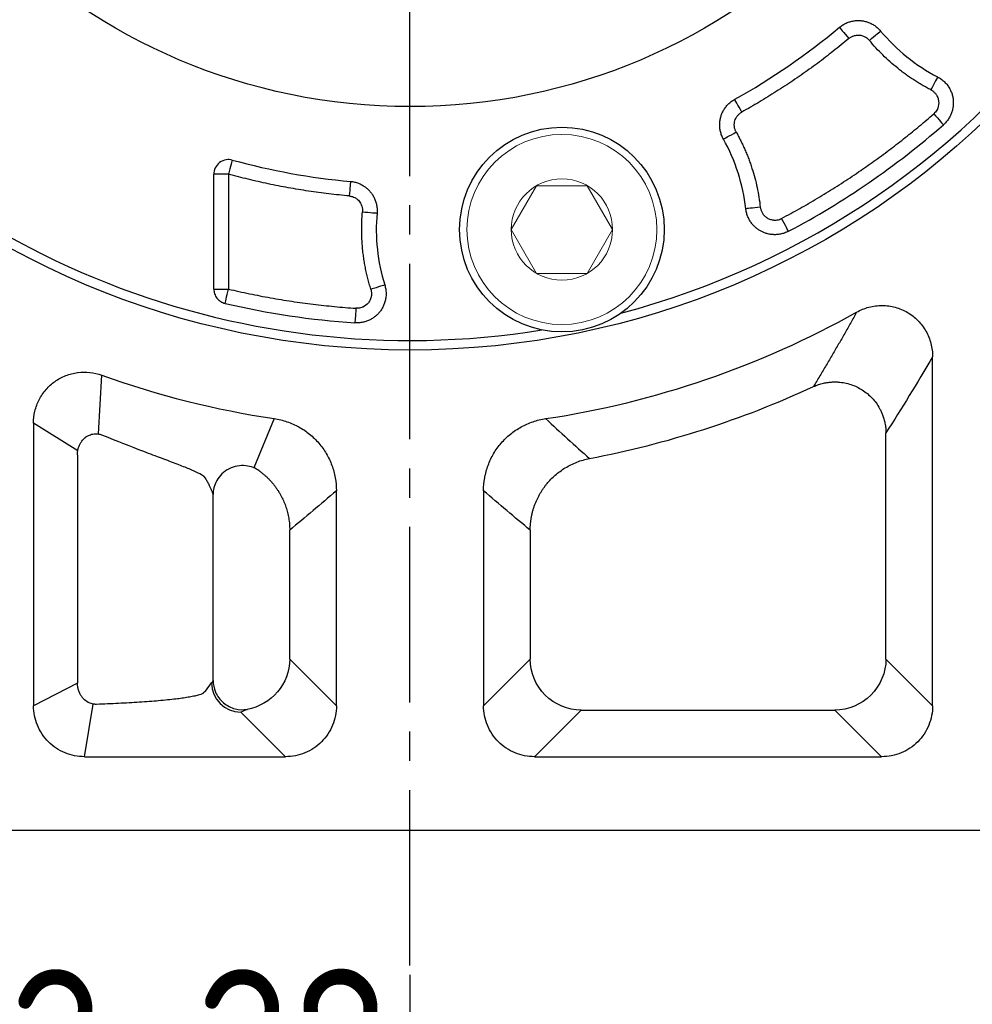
# Model space of a CAD drawing. Header units: millimetres. Extents: x 2020 to 3108, y 344 to 1109.
# Tile 6 of 17: x 2210 to 2275, y 725 to 792. Entities that reach past the tile are written whole.
import ezdxf

# ---------------------------------------------------------------- set-up
doc = ezdxf.new("R2010")
doc.units = ezdxf.units.MM
doc.linetypes.add('点画线', pattern=[18, 12, -2, 2, -2])
for name, color, linetype in [('6文字层', 3, 'Continuous'), ('7中心线层', 7, '点画线'), ('标注线', 7, 'Continuous')]:
    doc.layers.add(name, color=color, linetype=linetype)
doc.layers.add('粗实线', color=7, linetype='Continuous', lineweight=40)
doc.layers.add('细实线', color=211, linetype='Continuous', lineweight=18)
doc.styles.add('工程字', font='gbenor.shx', dxfattribs={"bigfont": 'gbcbig.shx'})
doc.dimstyles.new('ISO-25', dxfattribs={"dimtxt": 2.5, "dimasz": 2.5, "dimexe": 1.25, "dimexo": 0.625, "dimtad": 1, "dimtxsty": 'Standard', "dimcen": 2.5, "dimadec": 0, "dimazin": 0, "dimtfac": 1, "dimtmove": 0, "dimatfit": 3, "dimfxl": 1, "dimarcsym": 0})
doc.dimstyles.new('ISO-25-1', dxfattribs={"dimtxt": 11, "dimasz": 5, "dimexe": 1.25, "dimexo": 1, "dimgap": 2, "dimtad": 1, "dimtoh": 1, "dimtxsty": '工程字', "dimcen": 2, "dimadec": 0, "dimazin": 0, "dimtfac": 1, "dimtmove": 0, "dimatfit": 3, "dimfxl": 1, "dimarcsym": 0})

# ---------------------------------------------------------------- blocks, each defined once
blk = doc.blocks.new('*D112')
at = {"layer": '6文字层', "color": 0, "lineweight": -2}
for p, q in [((2159.945, 754.802), (2159.945, 712.766)), ((2171.945, 754.802), (2171.945, 712.766)), ((2154.945, 714.016), (2149.945, 714.016)), ((2171.945, 714.016), (2159.945, 714.016)), ((2181.945, 714.016), (2176.945, 714.016)), ((2233.445, 714.016), (2181.945, 714.016))]:
    blk.add_line(p, q, dxfattribs=at)
at = {"layer": '6文字层', "color": 0}
for points in [[(2154.945, 713.182), (2154.945, 714.849), (2159.945, 714.016)], [(2176.945, 714.849), (2176.945, 713.182), (2171.945, 714.016)]]:
    blk.add_solid(points, dxfattribs=at)
at = {"layer": 'Defpoints', "color": 0}
for p in [(2159.945, 755.802), (2171.945, 755.802), (2159.945, 714.016)]:
    blk.add_point(p, dxfattribs=at)
at = {"layer": '6文字层', "color": 0, "insert": (2208.695, 721.516), "char_height": 11, "attachment_point": 5, "style": '工程字'}
blk.add_mtext('4-M12x28', dxfattribs=at)
blk = doc.blocks.new('*D113')
at = {"layer": '6文字层', "color": 0, "lineweight": -2}
for p, q in [((2236.655, 824.513), (2236.655, 828.513)), ((2234.655, 826.513), (2238.655, 826.513)), ((2127.82, 734.896), (2156.327, 758.893)), ((2101.063, 734.896), (2127.82, 734.896))]:
    blk.add_line(p, q, dxfattribs=at)
at = {"layer": '6文字层', "color": 0}
blk.add_solid([(2156.864, 758.256), (2155.791, 759.531), (2160.152, 762.113)], dxfattribs=at)
at = {"layer": 'Defpoints', "color": 0}
for p in [(2313.158, 890.912), (2160.152, 762.113)]:
    blk.add_point(p, dxfattribs=at)
at = {"layer": '6文字层', "color": 0, "insert": (2113.442, 742.396), "char_height": 11, "attachment_point": 5, "style": '工程字'}
blk.add_mtext('∅200', dxfattribs=at)
blk = doc.blocks.new('*D114')
at = {"layer": '6文字层', "color": 0, "lineweight": -2}
for p, q in [((2335.385, 928.932), (2319.938, 912.907)), ((2362.142, 928.932), (2335.385, 928.932)), ((2236.655, 824.513), (2236.655, 828.513)), ((2234.655, 826.513), (2238.655, 826.513))]:
    blk.add_line(p, q, dxfattribs=at)
at = {"layer": '6文字层', "color": 0}
blk.add_solid([(2319.338, 913.486), (2320.538, 912.329), (2316.468, 909.307)], dxfattribs=at)
at = {"layer": 'Defpoints', "color": 0}
for p in [(2316.468, 909.307), (2156.843, 743.718)]:
    blk.add_point(p, dxfattribs=at)
at = {"layer": '6文字层', "color": 0, "lineweight": 25, "insert": (2349.764, 936.432), "char_height": 11, "attachment_point": 5, "style": '工程字'}
blk.add_mtext('∅230{}{{\\H0.7x;}{}}', dxfattribs=at)
blk = doc.blocks.new('*D116')
at = {"layer": '6文字层', "color": 0, "lineweight": -2}
for p, q in [((2322.796, 740.372), (2325.037, 738.131)), ((2236.655, 726.64), (2236.655, 701.523))]:
    blk.add_line(p, q, dxfattribs=at)
blk.add_arc((2236.655, 826.513), 123.74, 271.15761, 313.84239, dxfattribs=at)
at = {"layer": '6文字层', "color": 0}
for points in [[(2322.659, 736.968), (2322.076, 737.563), (2324.153, 739.015)], [(2239.151, 703.215), (2239.16, 702.381), (2236.655, 702.773)]]:
    blk.add_solid(points, dxfattribs=at)
at = {"layer": 'Defpoints', "color": 0}
for p in [(2236.655, 925.76), (2292.378, 770.79), (2322.354, 740.814), (2236.655, 727.265), (2268.682, 706.989)]:
    blk.add_point(p, dxfattribs=at)
at = {"layer": '6文字层', "color": 0, "insert": (2281.713, 717.735), "char_height": 10, "attachment_point": 5, "rotation": 22.5}
blk.add_mtext('45%%d', dxfattribs=at)

msp = doc.modelspace()

# ---------------------------------------------------------------- linework, layer by layer
at = {"layer": '7中心线层'}
msp.add_line((2236.6554, 727.2648), (2236.6554, 925.7604), dxfattribs=at)
at = {"layer": '标注线'}
for p, q in [((2215.3442, 763.6226), (2215.5679, 767.6406)), ((2227.3732, 764.6706), (2225.9689, 761.3039)), ((2213.9278, 762.4769), (2210.899, 764.3535)), ((2213.9028, 746.5888), (2210.899, 745.0388)), ((2214.3905, 741.5474), (2214.9893, 745.1445))]:
    msp.add_line(p, q, dxfattribs=at)
at = {"layer": '粗实线', "color": 0, "lineweight": 30}
msp.add_line((2165.0663, 736.5126), (2308.2445, 736.5126), dxfattribs=at)
for centre, radius in [((2236.6554, 826.5126), 57.15), ((2236.6554, 826.5126), 40.5), ((2247.051, 777.6052), 7)]:
    msp.add_circle(centre, radius, dxfattribs=at)
for start, end in [(215.800973, 279.199034), (284.800972, 324.199032)]:
    msp.add_arc((2236.6554, 826.5126), 56.5, start, end, dxfattribs=at)
at = {"layer": '细实线', "color": 0, "lineweight": -3}
for p, q in [((2223.2347, 773.5305), (2223.2347, 781.3951)), ((2224.2333, 781.3951), (2223.2347, 781.3951)), ((2224.2333, 781.3951), (2224.2333, 773.5305)), ((2223.2347, 773.5305), (2224.2333, 773.5305)), ((2272.4118, 745.0388), (2272.4118, 768.9067)), ((2210.899, 764.3537), (2210.899, 745.0388)), ((2269.2202, 748.2305), (2269.2202, 763.6966)), ((2213.9028, 762.1898), (2213.9028, 746.5888)), ((2222.5307, 760.7408), (2222.6555, 760.5773)), ((2231.6207, 745.0388), (2231.6207, 759.738)), ((2241.6902, 759.738), (2241.6902, 745.0388)), ((2223.185, 746.7542), (2223.185, 759.4787)), ((2228.429, 748.2305), (2228.429, 757.044)), ((2244.8818, 757.044), (2244.8818, 748.2305)), ((2231.6207, 745.0388), (2228.429, 748.2305)), ((2241.6902, 745.0388), (2244.8818, 748.2305)), ((2272.4118, 745.0388), (2269.2202, 748.2305)), ((2222.6555, 746.0312), (2223.0802, 746.5943)), ((2222.6555, 746.0312), (2222.5103, 745.8921)), ((2228.1292, 741.5474), (2225.0774, 744.5991)), ((2245.1817, 741.5474), (2248.3733, 744.739)), ((2248.3733, 744.739), (2265.7287, 744.739)), ((2268.9203, 741.5474), (2265.7287, 744.739)), ((2214.3905, 741.5474), (2228.1292, 741.5474)), ((2245.1817, 741.5474), (2268.9203, 741.5474))]:
    msp.add_line(p, q, dxfattribs=at)
at = {"layer": '细实线', "color": 0, "lineweight": -3, "flags": 128}
for points in [[(2266.0379, 791.4357), (2266.054, 791.4165), (2266.093, 791.3699), (2266.1536, 791.2975), (2266.2336, 791.2021), (2266.3299, 791.0871), (2266.4391, 790.9567), (2266.5571, 790.8158), (2266.6797, 790.6695)], [(2268.0896, 790.5427), (2268.2362, 790.6648), (2268.3775, 790.7823), (2268.5082, 790.8911), (2268.6235, 790.9871), (2268.7192, 791.0667), (2268.7918, 791.1271), (2268.8385, 791.166), (2268.8577, 791.182)], [(2272.7541, 788.045), (2272.7426, 788.0228), (2272.7145, 787.9689), (2272.671, 787.8851), (2272.6137, 787.7746), (2272.5445, 787.6415), (2272.4661, 787.4906), (2272.3814, 787.3275), (2272.2935, 787.1581)], [(2259.3581, 785.6376), (2259.2655, 785.8044), (2259.1762, 785.9651), (2259.0937, 786.1137), (2259.0208, 786.2449), (2258.9604, 786.3537), (2258.9145, 786.4362), (2258.885, 786.4894), (2258.8728, 786.5113)], [(2272.4904, 785.5185), (2272.6166, 785.374), (2272.7382, 785.2349), (2272.8506, 785.1063), (2272.9496, 784.9931), (2273.0315, 784.8994), (2273.0933, 784.8287), (2273.1327, 784.7836), (2273.1483, 784.7658)], [(2258.0991, 783.7878), (2258.121, 783.8), (2258.174, 783.8297), (2258.2564, 783.8758), (2258.365, 783.9366), (2258.496, 784.0099), (2258.6443, 784.0929), (2258.8047, 784.1827), (2258.9712, 784.2759)], [(2224.4986, 782.3587), (2224.492, 782.3345), (2224.4758, 782.2759), (2224.4508, 782.1849), (2224.4177, 782.0649), (2224.3779, 781.9202), (2224.3327, 781.7563), (2224.284, 781.5791), (2224.2333, 781.3951)], [(2232.5873, 780.8967), (2232.5851, 780.8718), (2232.5797, 780.8112), (2232.5713, 780.7172), (2232.5603, 780.5932), (2232.5469, 780.4437), (2232.5318, 780.2744), (2232.5155, 780.0913), (2232.4986, 779.9013)], [(2233.4053, 778.8174), (2233.5953, 778.8005), (2233.7784, 778.7842), (2233.9478, 778.7692), (2234.0972, 778.7559), (2234.2212, 778.7449), (2234.3152, 778.7366), (2234.3758, 778.7312), (2234.4007, 778.729)], [(2260.6245, 779.1382), (2260.4349, 779.1168), (2260.2522, 779.0962), (2260.0833, 779.0771), (2259.9342, 779.0603), (2259.8105, 779.0463), (2259.7167, 779.0357), (2259.6563, 779.0289), (2259.6314, 779.0261)], [(2262.5516, 777.4829), (2262.5405, 777.5038), (2262.5126, 777.5567), (2262.4687, 777.6398), (2262.4106, 777.7498), (2262.3403, 777.8828), (2262.2606, 778.0338), (2262.1743, 778.1972), (2262.0847, 778.3668)], [(2234.9301, 773.8135), (2234.9063, 773.8061), (2234.8482, 773.7879), (2234.7581, 773.7597), (2234.6393, 773.7226), (2234.4961, 773.6778), (2234.3338, 773.627), (2234.1584, 773.5721), (2233.9763, 773.5152)], [(2224.0051, 772.5572), (2224.0105, 772.5802), (2224.0242, 772.6385), (2224.0456, 772.7299), (2224.074, 772.8511), (2224.1084, 772.9975), (2224.1473, 773.1638), (2224.1895, 773.3436), (2224.2333, 773.5305)], [(2232.9541, 772.2197), (2232.9411, 772.0283), (2232.9285, 771.844), (2232.9169, 771.6736), (2232.9067, 771.5235), (2232.8982, 771.3994), (2232.8918, 771.3057), (2232.8877, 771.2459), (2232.8861, 771.2224)]]:
    msp.add_lwpolyline(points, dxfattribs=at)
at = {"layer": '细实线'}
for points in [[(2243.586, 777.6052), (2245.3181, 780.6052), (2248.7839, 780.6052), (2250.516, 777.6052)], [(2243.586, 777.6052), (2245.3181, 774.6052), (2248.7839, 774.6052), (2250.516, 777.6052)]]:
    msp.add_lwpolyline(points, dxfattribs=at)
for radius in [6.5, 3.465]:
    msp.add_circle((2247.051, 777.6052), radius, dxfattribs=at)
at = {"layer": '细实线', "color": 0, "lineweight": -3}
for centre, radius, start, end in [((2236.6554, 826.5126), 45.7572, 299.048523, 309.951483), ((2278.589, 799.2807), 12.6604, 219.768384, 242.556326), ((2236.6554, 826.5126), 55.4484, 297.841768, 311.158238), ((2247.051, 777.6052), 12.6604, 6.443678, 29.23162), ((2236.6554, 826.5126), 45.797, 254.606269, 264.903756), ((2247.051, 777.6052), 12.7001, 174.923723, 197.370871), ((2236.6554, 826.5126), 55.4186, 256.804854, 266.100011), ((2236.6554, 826.5126), 62.5348, 278.536128, 299.253077), ((2236.6554, 826.5126), 62.5348, 250.292821, 261.463873), ((2236.6554, 826.5126), 65.7264, 280.770049, 294.836217), ((2225.0849, 746.6039), 2.0048, 180.275169, 269.786099)]:
    msp.add_arc(centre, radius, start, end, dxfattribs=at)
for points, knots in [([(2266.0379, 791.4357), (2266.0739, 791.4646), (2266.1459, 791.5224), (2266.2611, 791.5994), (2266.3806, 791.6685), (2266.504, 791.7288), (2266.6301, 791.7801), (2266.7577, 791.8222), (2266.8857, 791.8552), (2267.0132, 791.8792), (2267.139, 791.8947), (2267.2624, 791.9021), (2267.3825, 791.9019), (2267.54, 791.8924), (2267.7396, 791.8625), (2267.9809, 791.7956), (2268.2222, 791.694), (2268.4546, 791.5566), (2268.6722, 791.3874), (2268.7958, 791.2506), (2268.8577, 791.182)], [0, 0, 0, 0, 0.0440261, 0.0880899, 0.1320435, 0.1757388, 0.2190297, 0.261775, 0.3038404, 0.3451004, 0.3854399, 0.4247554, 0.4629558, 0.4999624, 0.5752464, 0.6549523, 0.7383017, 0.8243355, 0.9119577, 1, 1, 1, 1]), ([(2266.6797, 790.6695), (2266.5037, 790.5234), (2266.1521, 790.2314), (2265.6169, 789.8034), (2265.0765, 789.383), (2264.5303, 788.9711), (2263.9784, 788.5675), (2263.4208, 788.1721), (2262.8575, 787.785), (2262.2886, 787.4061), (2261.714, 787.0356), (2261.1337, 786.6732), (2260.5476, 786.3193), (2259.9562, 785.9731), (2259.5576, 785.7495), (2259.3581, 785.6376)], [0, 0, 0, 0, 0.0771048, 0.1541188, 0.2310585, 0.3079403, 0.3847807, 0.4615963, 0.5384037, 0.6152193, 0.6920597, 0.7689415, 0.8458812, 0.9228952, 1, 1, 1, 1]), ([(2266.6797, 790.6695), (2266.6997, 790.6856), (2266.7436, 790.7208), (2266.8206, 790.7702), (2266.9143, 790.8186), (2267.0592, 790.8735), (2267.2287, 790.9049), (2267.4144, 790.9028), (2267.5942, 790.8714), (2267.7644, 790.8061), (2267.9088, 790.7159), (2268.0103, 790.6319), (2268.0645, 790.571), (2268.0896, 790.5427)], [0, 0, 0, 0, 0.0490995, 0.1072498, 0.1743016, 0.2502316, 0.4025085, 0.4998589, 0.6036757, 0.7495274, 0.8444472, 0.9279329, 1, 1, 1, 1]), ([(2272.2935, 787.1581), (2272.1932, 787.2111), (2271.9929, 787.317), (2271.6976, 787.4851), (2271.4067, 787.6597), (2271.1205, 787.8416), (2270.8388, 788.0305), (2270.5618, 788.2265), (2270.2894, 788.4296), (2269.9328, 788.7095), (2269.5005, 789.0753), (2269.0051, 789.5396), (2268.5316, 790.0266), (2268.2371, 790.3705), (2268.0896, 790.5427)], [0, 0, 0, 0, 0.0626269, 0.1251408, 0.1875804, 0.2499844, 0.3123915, 0.3748405, 0.4373702, 0.500019, 0.6251505, 0.7499844, 0.8748308, 1, 1, 1, 1]), ([(2272.7541, 788.045), (2272.797, 788.0215), (2272.8832, 787.9743), (2273.0058, 787.8915), (2273.1226, 787.8003), (2273.2321, 787.7005), (2273.3335, 787.5935), (2273.426, 787.4804), (2273.5088, 787.3625), (2273.5818, 787.241), (2273.6447, 787.1175), (2273.6976, 786.9932), (2273.7408, 786.8693), (2273.7748, 786.7471), (2273.8002, 786.6275), (2273.8214, 786.4863), (2273.8339, 786.3148), (2273.8282, 786.106), (2273.7973, 785.8806), (2273.736, 785.6446), (2273.6407, 785.4056), (2273.5099, 785.1734), (2273.3473, 784.9544), (2273.2147, 784.8288), (2273.1483, 784.7658)], [0, 0, 0, 0, 0.0378013, 0.0758739, 0.1140686, 0.1522305, 0.1902026, 0.2278284, 0.2649555, 0.3014382, 0.3371401, 0.3719363, 0.4057147, 0.4383773, 0.4698407, 0.5000354, 0.5486034, 0.6024243, 0.6610793, 0.7239673, 0.7903021, 0.8591354, 0.9294043, 1, 1, 1, 1]), ([(2272.2935, 787.1581), (2272.3219, 787.1423), (2272.3786, 787.1107), (2272.457, 787.053), (2272.5299, 786.9887), (2272.5962, 786.9176), (2272.6525, 786.8457), (2272.7132, 786.7499), (2272.7831, 786.6033), (2272.8545, 786.3145), (2272.8203, 786.0376), (2272.7255, 785.816), (2272.658, 785.7), (2272.5712, 785.5927), (2272.5114, 785.5378), (2272.4904, 785.5185)], [0, 0, 0, 0, 0.0502765, 0.1004216, 0.1505143, 0.2005951, 0.2506773, 0.2917337, 0.3759917, 0.5009547, 0.7489666, 0.7874924, 0.8742637, 0.9558157, 1, 1, 1, 1]), ([(2258.0991, 783.7878), (2258.0774, 783.8286), (2258.0339, 783.9101), (2257.9797, 784.0377), (2257.934, 784.1681), (2257.8977, 784.3006), (2257.8708, 784.434), (2257.8532, 784.5672), (2257.8446, 784.6991), (2257.8447, 784.8288), (2257.8529, 784.9553), (2257.8686, 785.0779), (2257.8911, 785.1958), (2257.9298, 785.3487), (2257.9962, 785.5392), (2258.1069, 785.7638), (2258.2516, 785.9821), (2258.4298, 786.1849), (2258.6365, 786.3671), (2258.794, 786.4631), (2258.8728, 786.5113)], [0, 0, 0, 0, 0.0440504, 0.0881354, 0.1321063, 0.1758146, 0.219114, 0.2618628, 0.3039266, 0.3451796, 0.3855067, 0.4248043, 0.4629813, 0.4999594, 0.5752435, 0.6549497, 0.7382993, 0.8243336, 0.9119565, 1, 1, 1, 1]), ([(2258.9712, 784.2759), (2258.957, 784.303), (2258.9278, 784.3586), (2258.8934, 784.4487), (2258.8663, 784.5456), (2258.8423, 784.686), (2258.8414, 784.8532), (2258.8779, 785.0419), (2258.9457, 785.2181), (2259.0524, 785.3856), (2259.1922, 785.5328), (2259.3035, 785.6031), (2259.3581, 785.6376)], [0, 0, 0, 0, 0.0585787, 0.1197659, 0.1836866, 0.2504875, 0.3913385, 0.499976, 0.6160907, 0.7495686, 0.8769795, 1, 1, 1, 1]), ([(2262.0847, 778.3668), (2262.2916, 778.4771), (2262.7054, 778.6977), (2263.3205, 779.0385), (2263.9312, 779.3865), (2264.5372, 779.7425), (2265.1384, 780.1062), (2265.735, 780.4777), (2266.3269, 780.857), (2266.914, 781.244), (2267.6516, 781.7439), (2268.5331, 782.365), (2269.5504, 783.1175), (2270.5494, 783.8938), (2271.5317, 784.6917), (2272.1707, 785.2428), (2272.4904, 785.5185)], [0, 0, 0, 0, 0.055595, 0.1111586, 0.1667, 0.2222287, 0.2777538, 0.3332845, 0.3888303, 0.4444003, 0.5000038, 0.6000502, 0.7000189, 0.7999641, 0.8999397, 1, 1, 1, 1]), ([(2258.9712, 784.2759), (2259.0259, 784.1765), (2259.1352, 783.978), (2259.2895, 783.6753), (2259.4367, 783.3696), (2259.5759, 783.0604), (2259.7074, 782.7478), (2259.8312, 782.4318), (2259.9473, 782.1124), (2260.0914, 781.6827), (2260.2517, 781.1394), (2260.4105, 780.4793), (2260.5386, 779.8123), (2260.5958, 779.3631), (2260.6245, 779.1382)], [0, 0, 0, 0, 0.0626269, 0.1251408, 0.1875804, 0.2499844, 0.3123915, 0.3748405, 0.4373702, 0.500019, 0.6251505, 0.7499844, 0.8748308, 1, 1, 1, 1]), ([(2224.4986, 782.3587), (2224.3711, 782.3935), (2224.2225, 782.4057), (2223.9164, 782.354), (2223.7603, 782.2887), (2223.4982, 782.0889), (2223.3938, 781.9556), (2223.2627, 781.674), (2223.235, 781.5274), (2223.2347, 781.3951)], [0, 0, 0, 0, 0.25, 0.25, 0.5, 0.5, 0.75, 0.75, 1, 1, 1, 1]), ([(2232.4986, 779.9013), (2232.2655, 779.9231), (2231.7995, 779.9666), (2231.1023, 780.0452), (2230.4069, 780.1333), (2229.7134, 780.232), (2229.0218, 780.3409), (2228.332, 780.4603), (2227.6441, 780.59), (2226.958, 780.73), (2226.2738, 780.8803), (2225.5916, 781.0412), (2224.911, 781.2117), (2224.4593, 781.3339), (2224.2333, 781.3951)], [0, 0, 0, 0, 0.083505, 0.1669165, 0.250253, 0.3335333, 0.416776, 0.5, 0.583224, 0.6664667, 0.749747, 0.8330835, 0.916495, 1, 1, 1, 1]), ([(2232.5873, 780.8967), (2232.6331, 780.8917), (2232.7247, 780.8816), (2232.8602, 780.8546), (2232.9932, 780.819), (2233.1228, 780.7745), (2233.2478, 780.7217), (2233.3674, 780.6615), (2233.481, 780.5945), (2233.5878, 780.5217), (2233.6875, 780.4439), (2233.7798, 780.3622), (2233.8645, 780.2775), (2233.9691, 780.1598), (2234.0892, 779.9979), (2234.2126, 779.7804), (2234.3117, 779.5384), (2234.3793, 779.2776), (2234.414, 779.0048), (2234.4052, 778.8211), (2234.4007, 778.729)], [0, 0, 0, 0, 0.0440142, 0.0880614, 0.1319944, 0.1756658, 0.2189304, 0.2616477, 0.3036844, 0.3449156, 0.385227, 0.4245158, 0.4626913, 0.4996755, 0.5750843, 0.6548785, 0.7382824, 0.8243418, 0.9119677, 1, 1, 1, 1]), ([(2232.4986, 779.9013), (2232.5323, 779.8973), (2232.6093, 779.8881), (2232.7359, 779.8542), (2232.8992, 779.7851), (2233.052, 779.6798), (2233.1834, 779.5454), (2233.2877, 779.3966), (2233.368, 779.2136), (2233.4118, 779.0117), (2233.4074, 778.8805), (2233.4053, 778.8174)], [0, 0, 0, 0, 0.0649154, 0.148325, 0.2498975, 0.4033162, 0.4995966, 0.6085534, 0.7493915, 0.8794922, 1, 1, 1, 1]), ([(2233.9763, 773.5152), (2233.9391, 773.6377), (2233.8647, 773.8824), (2233.7662, 774.253), (2233.6775, 774.6256), (2233.5995, 775.0005), (2233.5319, 775.3776), (2233.4749, 775.7569), (2233.417, 776.2331), (2233.3691, 776.8066), (2233.3468, 777.477), (2233.3552, 778.1479), (2233.3886, 778.5941), (2233.4053, 778.8174)], [0, 0, 0, 0, 0.0715587, 0.1429813, 0.214324, 0.2856427, 0.3569937, 0.428433, 0.5000165, 0.6251438, 0.7499828, 0.8748346, 1, 1, 1, 1]), ([(2262.5516, 777.4829), (2262.5079, 777.4611), (2262.4207, 777.4174), (2262.2842, 777.3642), (2262.145, 777.3206), (2262.0039, 777.2877), (2261.8626, 777.2652), (2261.7225, 777.2531), (2261.5848, 777.2507), (2261.4508, 777.2576), (2261.3217, 777.2728), (2261.1982, 777.2954), (2261.0811, 777.3244), (2260.971, 777.3586), (2260.8682, 777.3971), (2260.7729, 777.4386), (2260.6504, 777.4996), (2260.4986, 777.5903), (2260.3208, 777.7245), (2260.1504, 777.8868), (2259.9942, 778.0763), (2259.8587, 778.2902), (2259.7503, 778.5238), (2259.6701, 778.7705), (2259.6443, 778.9411), (2259.6314, 779.0261)], [0, 0, 0, 0, 0.0376593, 0.0753716, 0.1129692, 0.1502824, 0.1871426, 0.223386, 0.2588565, 0.2934085, 0.326909, 0.3592395, 0.3902961, 0.4199906, 0.4482498, 0.475015, 0.5002409, 0.5539064, 0.6112866, 0.6719238, 0.7352286, 0.8004957, 0.8669342, 0.9337108, 1, 1, 1, 1]), ([(2260.6245, 779.1382), (2260.629, 779.1058), (2260.638, 779.0415), (2260.6631, 778.9475), (2260.6966, 778.8569), (2260.7394, 778.7696), (2260.8157, 778.6455), (2260.9445, 778.4972), (2261.1458, 778.3585), (2261.3739, 778.2698), (2261.5906, 778.2446), (2261.7792, 778.2595), (2261.9378, 778.2974), (2262.0355, 778.3436), (2262.0847, 778.3668)], [0, 0, 0, 0, 0.0505431, 0.1003577, 0.1499227, 0.1997244, 0.2502421, 0.3749509, 0.4999368, 0.6245535, 0.749608, 0.8333917, 0.9161068, 1, 1, 1, 1]), ([(2234.9301, 773.8135), (2234.9437, 773.7666), (2234.9709, 773.6723), (2234.9985, 773.5273), (2235.0162, 773.3803), (2235.0227, 773.2325), (2235.0183, 773.0854), (2235.0033, 772.9404), (2234.9782, 772.7987), (2234.9437, 772.6615), (2234.9006, 772.53), (2234.8499, 772.405), (2234.7928, 772.2872), (2234.7303, 772.177), (2234.6636, 772.0749), (2234.5786, 771.9602), (2234.466, 771.8304), (2234.3141, 771.687), (2234.1327, 771.5498), (2233.9224, 771.4267), (2233.6862, 771.3255), (2233.4296, 771.2542), (2233.1599, 771.2147), (2232.9775, 771.2198), (2232.8861, 771.2224)], [0, 0, 0, 0, 0.0377902, 0.0758486, 0.1140265, 0.1521694, 0.1901209, 0.2277251, 0.2648301, 0.3012906, 0.3369709, 0.3717466, 0.4055059, 0.4381514, 0.4695995, 0.4997815, 0.5484105, 0.6022814, 0.6609762, 0.7238946, 0.7902524, 0.8591036, 0.9293881, 1, 1, 1, 1]), ([(2223.2347, 773.5305), (2223.2348, 773.427), (2223.2513, 773.3176), (2223.3233, 773.1043), (2223.3789, 773.0007), (2223.5229, 772.8188), (2223.6109, 772.7409), (2223.802, 772.622), (2223.9045, 772.5809), (2224.0051, 772.5572)], [0, 0, 0, 0, 0.25, 0.25, 0.5, 0.5, 0.75, 0.75, 1, 1, 1, 1]), ([(2224.2333, 773.5305), (2224.4727, 773.4753), (2224.9512, 773.3651), (2225.6715, 773.2121), (2226.3931, 773.0682), (2227.1162, 772.9344), (2227.8408, 772.8104), (2228.5668, 772.6962), (2229.2944, 772.5919), (2230.0234, 772.4974), (2230.7539, 772.4128), (2231.4859, 772.3382), (2232.2193, 772.2727), (2232.7091, 772.2374), (2232.9541, 772.2197)], [0, 0, 0, 0, 0.0834732, 0.1668701, 0.250206, 0.3334962, 0.4167557, 0.5, 0.5832443, 0.6665038, 0.749794, 0.8331299, 0.9165268, 1, 1, 1, 1]), ([(2233.9763, 773.5152), (2233.9851, 773.4838), (2234.0027, 773.4213), (2234.0172, 773.325), (2234.023, 773.2282), (2234.0194, 773.1313), (2234.0071, 773.0363), (2233.9815, 772.9261), (2233.9257, 772.7741), (2233.7745, 772.5235), (2233.5531, 772.3519), (2233.329, 772.2629), (2233.2063, 772.231), (2233.0707, 772.2155), (2232.9897, 772.2184), (2232.9541, 772.2197)], [0, 0, 0, 0, 0.0504064, 0.1005856, 0.1506348, 0.2006208, 0.2505899, 0.298988, 0.3756646, 0.5007153, 0.7491484, 0.7893403, 0.8744975, 0.9448239, 1, 1, 1, 1]), ([(2267.2142, 771.9529), (2267.0794, 771.7106), (2266.808, 771.223), (2266.3977, 770.4979), (2265.9818, 769.7716), (2265.5601, 769.0448), (2265.1326, 768.3175), (2264.6995, 767.5891), (2264.4086, 767.1074), (2264.2622, 766.8651)], [0, 0, 0, 0, 0.1375627, 0.2768898, 0.4179816, 0.5608383, 0.7054601, 0.8518473, 1, 1, 1, 1]), ([(2267.2142, 771.9529), (2267.4812, 772.1033), (2267.7614, 772.2168), (2268.2012, 772.3328), (2268.3522, 772.3624), (2268.6541, 772.4013), (2268.8051, 772.4108), (2269.1071, 772.4101), (2269.2582, 772.4), (2269.5604, 772.3594), (2269.7112, 772.3289), (2270.15, 772.2093), (2270.4309, 772.0915), (2270.9587, 771.7824), (2271.1974, 771.5965), (2271.5177, 771.2711), (2271.6183, 771.1543), (2271.8009, 770.9117), (2271.8836, 770.7851), (2272.1067, 770.3898), (2272.2223, 770.1024), (2272.374, 769.5168), (2272.4126, 769.2132), (2272.4118, 768.9067)], [0, 0, 0, 0, 0.125, 0.125, 0.1875, 0.1875, 0.25, 0.25, 0.3125, 0.3125, 0.375, 0.375, 0.5, 0.5, 0.625, 0.625, 0.6875, 0.6875, 0.75, 0.75, 0.875, 0.875, 1, 1, 1, 1]), ([(2210.899, 764.3537), (2210.8985, 764.6352), (2210.9308, 764.9112), (2211.0598, 765.4524), (2211.1581, 765.7191), (2211.4114, 766.2133), (2211.5686, 766.4465), (2211.9361, 766.8697), (2212.1423, 767.0558), (2212.4847, 767.2974), (2212.6051, 767.3719), (2212.8512, 767.5041), (2212.9774, 767.5624), (2213.3655, 767.714), (2213.6405, 767.7847), (2214.1931, 767.8572), (2214.4709, 767.8604), (2215.0298, 767.7995), (2215.303, 767.7361), (2215.5679, 767.6406)], [0, 0, 0, 0, 0.125, 0.125, 0.25, 0.25, 0.375, 0.375, 0.5, 0.5, 0.5625, 0.5625, 0.625, 0.625, 0.75, 0.75, 0.875, 0.875, 1, 1, 1, 1]), ([(2264.2622, 766.8651), (2264.3185, 766.8898), (2264.43, 766.9388), (2264.6002, 767.0005), (2264.7692, 767.0528), (2264.9363, 767.0953), (2265.1, 767.1286), (2265.2594, 767.1533), (2265.4133, 767.17), (2265.5609, 767.1797), (2265.7012, 767.1831), (2265.8338, 767.1811), (2266.214, 767.1614), (2266.8317, 767.0388), (2267.6209, 766.6618), (2268.2957, 766.1045), (2268.6892, 765.5655), (2268.8981, 765.1544), (2268.9995, 764.9142), (2269.0895, 764.6441), (2269.1607, 764.3473), (2269.2096, 764.0284), (2269.2166, 763.8086), (2269.2202, 763.6966)], [0, 0, 0, 0, 0.0264511, 0.0524332, 0.0778464, 0.102594, 0.1265835, 0.1497274, 0.1719444, 0.1931595, 0.2133045, 0.2323181, 0.2501458, 0.3770219, 0.4996707, 0.6223584, 0.7494619, 0.7830831, 0.820552, 0.8614786, 0.9053956, 0.9517666, 1, 1, 1, 1]), ([(2227.3732, 764.6706), (2227.6676, 764.6267), (2227.9581, 764.5565), (2228.5221, 764.3656), (2228.7956, 764.2446), (2229.3109, 763.9598), (2229.5543, 763.7956), (2230.012, 763.4237), (2230.2268, 763.2147), (2230.6101, 762.7687), (2230.7811, 762.53), (2231.0812, 762.0209), (2231.2093, 761.7508), (2231.4131, 761.1997), (2231.4903, 760.9162), (2231.5946, 760.3332), (2231.6209, 760.0357), (2231.6207, 759.738)], [0, 0, 0, 0, 0.125, 0.125, 0.25, 0.25, 0.375, 0.375, 0.5, 0.5, 0.625, 0.625, 0.75, 0.75, 0.875, 0.875, 1, 1, 1, 1]), ([(2241.6902, 759.738), (2241.6899, 760.0363), (2241.716, 760.3301), (2241.819, 760.9092), (2241.8964, 761.1958), (2242.1027, 761.7539), (2242.2293, 762.02), (2242.5278, 762.527), (2242.7014, 762.7697), (2243.0886, 763.2196), (2243.2999, 763.4246), (2243.7569, 763.7958), (2244.0054, 763.9633), (2244.5241, 764.2489), (2244.7935, 764.3673), (2245.3518, 764.5561), (2245.6426, 764.6266), (2245.9376, 764.6706)], [0, 0, 0, 0, 0.125, 0.125, 0.25, 0.25, 0.375, 0.375, 0.5, 0.5, 0.625, 0.625, 0.75, 0.75, 0.875, 0.875, 1, 1, 1, 1]), ([(2213.9028, 762.1898), (2213.9036, 762.2281), (2213.9051, 762.3043), (2213.9173, 762.4177), (2213.9364, 762.5291), (2213.9627, 762.638), (2213.9958, 762.744), (2214.0364, 762.8499), (2214.1009, 762.9835), (2214.1905, 763.1255), (2214.3073, 763.2653), (2214.3933, 763.3441), (2214.4543, 763.393), (2214.4961, 763.4245), (2214.5658, 763.4709), (2214.6655, 763.526), (2214.7972, 763.5807), (2214.9622, 763.6241), (2215.1597, 763.6425), (2215.3876, 763.625), (2215.54, 763.5724), (2215.6212, 763.5443)], [0, 0, 0, 0, 0.0425307, 0.0847242, 0.1266025, 0.1681743, 0.2094386, 0.2503874, 0.2947795, 0.375456, 0.4386482, 0.5007932, 0.5083588, 0.528495, 0.560896, 0.6050781, 0.6606963, 0.7276473, 0.8061485, 0.8967054, 1, 1, 1, 1]), ([(2215.6212, 763.5443), (2216.5896, 763.1573), (2218.0496, 762.5738), (2219.6704, 761.9689), (2220.7191, 761.5731), (2221.5681, 761.2389), (2222.165, 760.9667), (2222.4853, 760.8023), (2222.5287, 760.7434), (2222.5307, 760.7408)], [0, 0, 0, 0, 0.2818542, 0.4249744, 0.5696105, 0.7096663, 0.8508563, 0.9933238, 1, 1, 1, 1]), ([(2244.8818, 757.044), (2244.8829, 757.119), (2244.8851, 757.2689), (2244.9012, 757.4932), (2244.9266, 757.7164), (2244.9621, 757.9378), (2245.0073, 758.1565), (2245.062, 758.3721), (2245.1257, 758.5836), (2245.1982, 758.7906), (2245.2789, 758.9925), (2245.3674, 759.1886), (2245.4631, 759.3787), (2245.5654, 759.5622), (2245.6738, 759.7388), (2245.7877, 759.9082), (2245.9064, 760.0702), (2246.0716, 760.2778), (2246.2958, 760.5274), (2246.5939, 760.8097), (2246.9235, 761.0734), (2247.2824, 761.3133), (2247.6675, 761.5249), (2248.0749, 761.7031), (2248.4991, 761.848), (2248.7913, 761.912), (2248.9376, 761.944)], [0, 0, 0, 0, 0.0326128, 0.0652406, 0.0978402, 0.1303684, 0.162782, 0.1950383, 0.2270955, 0.2589126, 0.2904503, 0.3216706, 0.3525373, 0.3830162, 0.4130751, 0.4426843, 0.4718161, 0.5004454, 0.5581084, 0.6176725, 0.6789089, 0.7415537, 0.8053121, 0.8698646, 0.9348752, 1, 1, 1, 1]), ([(2226.3405, 761.0998), (2226.2202, 761.1838), (2226.082, 761.2602), (2225.7714, 761.3815), (2225.5989, 761.4262), (2225.2315, 761.4662), (2225.0366, 761.4613), (2224.6474, 761.3917), (2224.4535, 761.3269), (2224.0937, 761.142), (2223.9282, 761.0222), (2223.6456, 760.7467), (2223.5286, 760.5913), (2223.3482, 760.2699), (2223.2847, 760.104), (2223.2037, 759.7816), (2223.1861, 759.625), (2223.185, 759.4787)], [0, 0, 0, 0, 0.125, 0.125, 0.25, 0.25, 0.375, 0.375, 0.5, 0.5, 0.625, 0.625, 0.75, 0.75, 0.875, 0.875, 1, 1, 1, 1]), ([(2226.3405, 761.0998), (2226.3975, 761.0579), (2226.5119, 760.974), (2226.6768, 760.8385), (2226.837, 760.696), (2226.9914, 760.546), (2227.1396, 760.389), (2227.2812, 760.2255), (2227.4157, 760.0557), (2227.5428, 759.8803), (2227.662, 759.6997), (2227.7732, 759.5144), (2227.9011, 759.2786), (2228.0388, 758.9847), (2228.1748, 758.6257), (2228.2853, 758.2484), (2228.3664, 757.8561), (2228.4187, 757.453), (2228.4256, 757.1808), (2228.429, 757.044)], [0, 0, 0, 0, 0.0447969, 0.0898483, 0.1351151, 0.1805572, 0.2261334, 0.2718018, 0.3175199, 0.363245, 0.4089344, 0.4545455, 0.5000363, 0.5788151, 0.6598977, 0.7429451, 0.8275829, 0.9134086, 1, 1, 1, 1]), ([(2222.6555, 760.5773), (2222.6573, 760.5757), (2222.6616, 760.5718), (2222.6659, 760.5652), (2222.6685, 760.5613)], [0, 0, 0, 0, 0.4167706, 1, 1, 1, 1]), ([(2222.6685, 760.5613), (2222.69, 760.5274), (2222.7332, 760.4596), (2222.7979, 760.3479), (2222.8626, 760.2281), (2222.9196, 760.1135), (2222.9842, 759.9771), (2223.0521, 759.8227), (2223.1241, 759.6443), (2223.167, 759.5277), (2223.185, 759.4787)], [0, 0, 0, 0, 0.1249782, 0.2499782, 0.3749905, 0.5000069, 0.5810094, 0.7500059, 0.8949883, 1, 1, 1, 1]), ([(2248.3733, 744.739), (2247.4576, 744.7415), (2246.5533, 745.1187), (2245.2615, 746.4105), (2244.8844, 747.3148), (2244.8818, 748.2305)], [0, 0, 0, 0, 0.5, 0.5, 1, 1, 1, 1]), ([(2269.2202, 748.2305), (2269.2176, 747.3148), (2268.8405, 746.4105), (2267.5487, 745.1187), (2266.6444, 744.7415), (2265.7287, 744.739)], [0, 0, 0, 0, 0.5, 0.5, 1, 1, 1, 1]), ([(2215.2171, 745.1294), (2215.1904, 745.129), (2215.1307, 745.1282), (2215.031, 745.1367), (2214.9101, 745.1578), (2214.7745, 745.1984), (2214.5643, 745.2929), (2214.3527, 745.4516), (2214.1715, 745.6756), (2214.0534, 745.8802), (2213.9678, 746.104), (2213.912, 746.3425), (2213.9059, 746.5064), (2213.9028, 746.5888)], [0, 0, 0, 0, 0.0383765, 0.0859562, 0.1429006, 0.2129994, 0.2855357, 0.4652536, 0.5706482, 0.675074, 0.7819415, 0.8904795, 1, 1, 1, 1]), ([(2223.185, 746.7542), (2223.1862, 746.5016), (2223.2374, 746.2247), (2223.4731, 745.6913), (2223.6588, 745.4373), (2224.1282, 745.0397), (2224.4096, 744.8981), (2224.9752, 744.7527), (2225.2572, 744.7474), (2225.5071, 744.7873)], [0, 0, 0, 0, 0.25, 0.25, 0.5, 0.5, 0.75, 0.75, 1, 1, 1, 1]), ([(2222.5103, 745.8921), (2222.5031, 745.884), (2222.461, 745.8372), (2222.2125, 745.7655), (2221.8622, 745.6798), (2221.4898, 745.6105), (2221.0799, 745.5471), (2220.4481, 745.4643), (2219.5115, 745.3682), (2218.182, 745.2685), (2216.7522, 745.1871), (2215.7215, 745.1483), (2215.2171, 745.1294)], [0, 0, 0, 0, 0.0239919, 0.1398503, 0.218592, 0.2933947, 0.3642584, 0.4311836, 0.5821437, 0.7272598, 0.8665416, 1, 1, 1, 1]), ([(2214.3905, 741.5474), (2214.1598, 741.547), (2213.9329, 741.5691), (2213.4864, 741.6565), (2213.2645, 741.723), (2212.841, 741.8972), (2212.6402, 742.0041), (2212.2603, 742.2569), (2212.0803, 742.4043), (2211.7578, 742.7265), (2211.6132, 742.9023), (2211.3581, 743.2843), (2211.2498, 743.4878), (2211.0762, 743.9084), (2211.0097, 744.1283), (2210.9208, 744.5799), (2210.8987, 744.8081), (2210.899, 745.0388)], [0, 0, 0, 0, 0.125, 0.125, 0.25, 0.25, 0.375, 0.375, 0.5, 0.5, 0.625, 0.625, 0.75, 0.75, 0.875, 0.875, 1, 1, 1, 1]), ([(2231.6207, 745.0388), (2231.621, 744.8082), (2231.599, 744.5813), (2231.5115, 744.1348), (2231.4451, 743.9128), (2231.2708, 743.4893), (2231.164, 743.2885), (2230.9112, 742.9086), (2230.7638, 742.7286), (2230.4415, 742.4062), (2230.2657, 742.2615), (2229.8838, 742.0064), (2229.6803, 741.8981), (2229.2597, 741.7246), (2229.0397, 741.6581), (2228.5881, 741.5691), (2228.3599, 741.547), (2228.1292, 741.5474)], [0, 0, 0, 0, 0.125, 0.125, 0.25, 0.25, 0.375, 0.375, 0.5, 0.5, 0.625, 0.625, 0.75, 0.75, 0.875, 0.875, 1, 1, 1, 1]), ([(2245.1817, 741.5474), (2244.951, 741.547), (2244.7241, 741.5691), (2244.2776, 741.6565), (2244.0556, 741.723), (2243.6322, 741.8972), (2243.4313, 742.0041), (2243.0514, 742.2569), (2242.8715, 742.4043), (2242.549, 742.7265), (2242.4044, 742.9023), (2242.1492, 743.2843), (2242.0409, 743.4878), (2241.8674, 743.9084), (2241.8009, 744.1283), (2241.7119, 744.5799), (2241.6898, 744.8081), (2241.6902, 745.0388)], [0, 0, 0, 0, 0.125, 0.125, 0.25, 0.25, 0.375, 0.375, 0.5, 0.5, 0.625, 0.625, 0.75, 0.75, 0.875, 0.875, 1, 1, 1, 1]), ([(2272.4118, 745.0388), (2272.4122, 744.8082), (2272.3901, 744.5813), (2272.3027, 744.1348), (2272.2362, 743.9128), (2272.062, 743.4893), (2271.9551, 743.2885), (2271.7023, 742.9086), (2271.5549, 742.7286), (2271.2327, 742.4062), (2271.0569, 742.2615), (2270.6749, 742.0064), (2270.4714, 741.8981), (2270.0508, 741.7246), (2269.8309, 741.6581), (2269.3793, 741.5691), (2269.1511, 741.547), (2268.9203, 741.5474)], [0, 0, 0, 0, 0.125, 0.125, 0.25, 0.25, 0.375, 0.375, 0.5, 0.5, 0.625, 0.625, 0.75, 0.75, 0.875, 0.875, 1, 1, 1, 1])]:
    msp.add_open_spline(points, degree=3, knots=knots, dxfattribs=at)
for points in [[(2272.4118, 768.9067), (2271.3486, 767.0925), (2270.2846, 765.3622), (2269.2202, 763.6966)], [(2245.9376, 764.6706), (2246.9345, 763.7445), (2247.9346, 762.8362), (2248.9376, 761.944)], [(2231.6207, 759.738), (2230.5569, 758.822), (2229.493, 757.9247), (2228.429, 757.044)], [(2244.8818, 757.044), (2243.8179, 757.9247), (2242.754, 758.822), (2241.6902, 759.738)], [(2228.429, 748.2305), (2228.4244, 746.5455), (2227.169, 745.0662), (2225.5071, 744.7873)], [(2223.0802, 746.5943), (2223.1153, 746.6411), (2223.1504, 746.6947), (2223.185, 746.7542)], [(2225.5071, 744.7873), (2225.3652, 744.7095), (2225.2213, 744.6465), (2225.0774, 744.5991)]]:
    msp.add_open_spline(points, degree=3, dxfattribs=at)

# ---------------------------------------------------------------- dimensions: what is measured, and where the dimension line sits
at = {"layer": '6文字层', "lineweight": 25}
dim = msp.add_diameter_dim_2p(p1=(2156.843, 743.7178), p2=(2316.4678, 909.3074), text='<>{}{{\\H0.7x;}{}}', dimstyle='ISO-25-1', override={"dimtoh": 40, "dimlfac": 1, "dimse1": 1, "dimsd1": 1, "dimtix": 0, "dimtofl": 0, "dimatfit": 0}, dxfattribs=at)
dim.commit()
dim.dimension.update_dxf_attribs({"geometry": '*D114', "text_midpoint": (2349.7639, 928.9317), "dimtype": 163})
at = {"layer": '6文字层'}
dim = msp.add_angular_dim_2l(base=(2268.6817, 706.9891), line1=((2236.6554, 727.2648), (2236.6554, 925.7604)), line2=((2292.3782, 770.7899), (2322.3541, 740.814)), dimstyle='ISO-25', override={"dimtxt": 10, "dimgap": 1}, dxfattribs=at)
dim.commit()
dim.dimension.update_dxf_attribs({"geometry": '*D116', "text_midpoint": (2281.7125, 717.7352)})
dim = msp.add_diameter_dim_2p(p1=(2313.1585, 890.912), p2=(2160.1524, 762.1132), dimstyle='ISO-25-1', override={"dimtxsty": '工程字', "dimse2": 1, "dimsd2": 1, "dimtofl": 0, "dimatfit": 0}, dxfattribs=at)
dim.commit()
dim.dimension.update_dxf_attribs({"geometry": '*D113', "text_midpoint": (2113.4416, 734.8964), "dimtype": 163})
dim = msp.add_linear_dim(base=(2159.9448, 714.0157), p1=(2171.9448, 755.8019), p2=(2159.9448, 755.8019), text='4-M<>x28', dimstyle='ISO-25-1', dxfattribs=at)
dim.commit()
dim.dimension.update_dxf_attribs({"geometry": '*D112', "text_midpoint": (2208.6948, 714.0157), "dimtype": 160})

doc.saveas('drawing.dxf')
